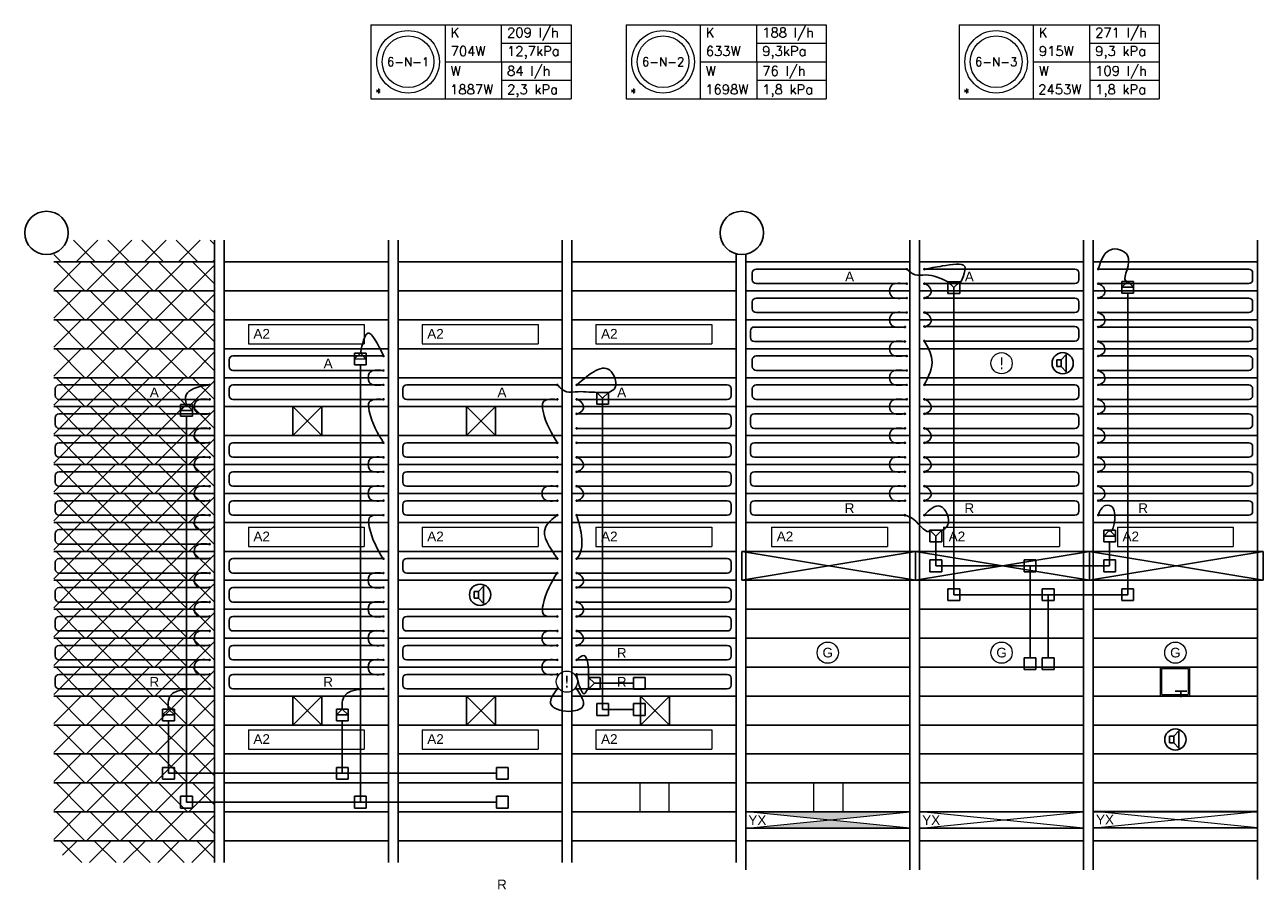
# Model space of a CAD drawing. Extents: x 2603 to 131905, y -288268 to -201914.
# Tile 7 of 8: x 109855 to 122680, y -246841 to -237881. Entities that reach past the tile are written whole.
import ezdxf
from ezdxf.enums import TextEntityAlignment as Align

# ---------------------------------------------------------------- set-up
doc = ezdxf.new("R2010")
doc.units = 0
doc.header["$LTSCALE"] = 25
for name, color, linetype in [('000Vermogens2', 7, 'CONTINUOUS'), ('KP-bandraster', 5, 'CONTINUOUS'), ('KP-koppelingen', 6, 'CONTINUOUS'), ('KP-leidingen(aanvoer)', 5, 'CONTINUOUS'), ('KP-leidingen(retour)', 1, 'CONTINUOUS'), ('KP-Lucht aanvoer', 6, 'CONTINUOUS'), ('KP-Melders', 3, 'CONTINUOUS'), ('KP-panelen', 1, 'CONTINUOUS'), ('KP-registers', 4, 'CONTINUOUS'), ('KP-slangen', 7, 'CONTINUOUS'), ('KP-tekst', 7, 'CONTINUOUS')]:
    doc.layers.add(name, color=color, linetype=linetype)
for name, color, linetype, lineweight in [('KP-Aluminium', 8, 'CONTINUOUS', 18), ('KP-Lucht retour', 3, 'CONTINUOUS', 18), ('KP-Verlichting', 2, 'CONTINUOUS', 18)]:
    doc.layers.add(name, color=color, linetype=linetype, lineweight=lineweight)
doc.styles.add('arial', font='ARIAL.TTF')
doc.styles.add('Cofely vet', font='tahomabd.TTF')
doc.styles.add('VERWOL-1', font='ROMANS.SHX')
pattern_1 = [(45, (0, 0), (-176.7767, 176.7767), []), (135, (0, 0), (-176.7767, -176.7767), [])]

# ---------------------------------------------------------------- blocks, each defined once
blk = doc.blocks.new('Register A')
at = {"layer": 'KP-registers', "linetype": 'Continuous'}
for p, q in [((50, 115), (50, 185)), ((90, 225), (1644, 225)), ((90, 75), (1644, 75))]:
    blk.add_line(p, q, dxfattribs=at)
for centre in [(1650, 225), (1650, 75)]:
    blk.add_circle(centre, 6, dxfattribs=at)
for centre, start, end in [((90, 185), 90, 180), ((90, 115), 180, 270)]:
    blk.add_arc(centre, 40, start, end, dxfattribs=at)

msp = doc.modelspace()

# ---------------------------------------------------------------- hatches: boundary and pattern name
at = {"layer": 'KP-Aluminium', "linetype": 'Continuous'}
h = msp.add_hatch(dxfattribs=at)
h.set_pattern_fill('ANSI37', color=256, scale=2000, style=0)
h.set_pattern_definition(pattern_1)
h.paths.add_polyline_path([(111820, -240114), (110292, -240114, -0.226541), (110155, -240251), (110155, -240339), (111820, -240339)])
h = msp.add_hatch(dxfattribs=at)
h.set_pattern_fill('ANSI37', color=256, scale=2000, style=0)
h.set_pattern_definition([(45, (0, 300), (-176.7767, 176.7767), []), (135, (0, 300), (-176.7767, -176.7767), [])])
h.paths.add_polyline_path([(111820, -240339), (110155, -240339), (110155, -240639), (111820, -240639)])
h = msp.add_hatch(dxfattribs=at)
h.set_pattern_fill('ANSI37', color=256, scale=2000, style=0)
h.set_pattern_definition(pattern_1)
h.paths.add_polyline_path([(111820, -240639), (110155, -240639), (110155, -240939), (111820, -240939)])
h = msp.add_hatch(dxfattribs=at)
h.set_pattern_fill('ANSI37', color=256, scale=2000, style=0)
h.set_pattern_definition([(45, (-1e-11, -300), (-176.7767, 176.7767), []), (135, (-1e-11, -300), (-176.7767, -176.7767), [])])
h.paths.add_polyline_path([(111820, -240939), (110155, -240939), (110155, -241239), (111820, -241239)])
h = msp.add_hatch(dxfattribs=at)
h.set_pattern_fill('ANSI37', color=256, scale=2000, style=0)
h.set_pattern_definition([(45, (-1e-11, -600), (-176.7767, 176.7767), []), (135, (-1e-11, -600), (-176.7767, -176.7767), [])])
h.paths.add_polyline_path([(111820, -241239), (110155, -241239), (110155, -241539), (111820, -241539)])
h = msp.add_hatch(dxfattribs=at)
h.set_pattern_fill('ANSI37', color=256, scale=2000, style=0)
h.set_pattern_definition([(45, (0, -900), (-176.7767, 176.7767), []), (135, (0, -900), (-176.7767, -176.7767), [])])
h.paths.add_polyline_path([(111820, -241539), (110155, -241539), (110155, -241839), (111820, -241839)])
h = msp.add_hatch(dxfattribs=at)
h.set_pattern_fill('ANSI37', color=256, scale=2000, style=0)
h.set_pattern_definition([(45, (0, -1200), (-176.7767, 176.7767), []), (135, (0, -1200), (-176.7767, -176.7767), [])])
h.paths.add_polyline_path([(111820, -241839), (110155, -241839), (110155, -242139), (111820, -242139)])
h = msp.add_hatch(dxfattribs=at)
h.set_pattern_fill('ANSI37', color=256, scale=2000, style=0)
h.set_pattern_definition([(45, (-1e-11, -1500), (-176.7767, 176.7767), []), (135, (-1e-11, -1500), (-176.7767, -176.7767), [])])
h.paths.add_polyline_path([(111820, -242139), (110155, -242139), (110155, -242439), (111820, -242439)])
h = msp.add_hatch(dxfattribs=at)
h.set_pattern_fill('ANSI37', color=256, scale=2000, style=0)
h.set_pattern_definition([(45, (-3e-11, -1800), (-176.7767, 176.7767), []), (135, (-3e-11, -1800), (-176.7767, -176.7767), [])])
h.paths.add_polyline_path([(111820, -242439), (110155, -242439), (110155, -242739), (111820, -242739)])
h = msp.add_hatch(dxfattribs=at)
h.set_pattern_fill('ANSI37', color=256, scale=2000, style=0)
h.set_pattern_definition([(45, (-3e-11, -2100), (-176.7767, 176.7767), []), (135, (-3e-11, -2100), (-176.7767, -176.7767), [])])
h.paths.add_polyline_path([(111820, -242739), (110155, -242739), (110155, -243039), (111820, -243039)])
h = msp.add_hatch(dxfattribs=at)
h.set_pattern_fill('ANSI37', color=256, scale=2000, style=0)
h.set_pattern_definition([(45, (-1e-11, -2400), (-176.7767, 176.7767), []), (135, (-1e-11, -2400), (-176.7767, -176.7767), [])])
h.paths.add_polyline_path([(111820, -243039), (110155, -243039), (110155, -243339), (111820, -243339)])
h = msp.add_hatch(dxfattribs=at)
h.set_pattern_fill('ANSI37', color=256, scale=2000, style=0)
h.set_pattern_definition([(45, (-3e-11, -2700), (-176.7767, 176.7767), []), (135, (-3e-11, -2700), (-176.7767, -176.7767), [])])
h.paths.add_polyline_path([(111820, -243339), (110155, -243339), (110155, -243639), (111820, -243639)])
h = msp.add_hatch(dxfattribs=at)
h.set_pattern_fill('ANSI37', color=256, scale=2000, style=0)
h.set_pattern_definition([(45, (-3e-11, -3000), (-176.7767, 176.7767), []), (135, (-3e-11, -3000), (-176.7767, -176.7767), [])])
h.paths.add_polyline_path([(111820, -243639), (110155, -243639), (110155, -243939), (111820, -243939)])
h = msp.add_hatch(dxfattribs=at)
h.set_pattern_fill('ANSI37', color=256, scale=2000, style=0)
h.set_pattern_definition([(45, (-3e-11, -3300), (-176.7767, 176.7767), []), (135, (-3e-11, -3300), (-176.7767, -176.7767), [])])
h.paths.add_polyline_path([(111820, -243939), (110155, -243939), (110155, -244239), (111820, -244239)])
h = msp.add_hatch(dxfattribs=at)
h.set_pattern_fill('ANSI37', color=256, scale=2000, style=0)
h.set_pattern_definition([(45, (0, -3600), (-176.7767, 176.7767), []), (135, (0, -3600), (-176.7767, -176.7767), [])])
h.paths.add_polyline_path([(111820, -244239), (110155, -244239), (110155, -244539), (111820, -244539)])
h = msp.add_hatch(dxfattribs=at)
h.set_pattern_fill('ANSI37', color=256, scale=2000, style=0)
h.set_pattern_definition([(45, (-3e-11, -3900), (-176.7767, 176.7767), []), (135, (-3e-11, -3900), (-176.7767, -176.7767), [])])
h.paths.add_polyline_path([(111820, -244539), (110155, -244539), (110155, -244839), (111820, -244839)])
h = msp.add_hatch(dxfattribs=at)
h.set_pattern_fill('ANSI37', color=256, scale=2000, style=0)
h.set_pattern_definition([(45, (-3e-11, -4200), (-176.7767, 176.7767), []), (135, (-3e-11, -4200), (-176.7767, -176.7767), [])])
h.paths.add_polyline_path([(111820, -244839), (110155, -244839), (110155, -245139), (111820, -245139)])
h = msp.add_hatch(dxfattribs=at)
h.set_pattern_fill('ANSI37', color=256, scale=2000, style=0)
h.set_pattern_definition([(45, (-3e-11, -4500), (-176.7767, 176.7767), []), (135, (-3e-11, -4500), (-176.7767, -176.7767), [])])
h.paths.add_polyline_path([(111820, -245139), (110155, -245139), (110155, -245439), (111820, -245439)])
h = msp.add_hatch(dxfattribs=at)
h.set_pattern_fill('ANSI37', color=256, scale=2000, style=0)
h.set_pattern_definition([(45, (-3e-11, -4800), (-176.7767, 176.7767), []), (135, (-3e-11, -4800), (-176.7767, -176.7767), [])])
h.paths.add_polyline_path([(111820, -245439), (110155, -245439), (110155, -245739), (111820, -245739)])
h = msp.add_hatch(dxfattribs=at)
h.set_pattern_fill('ANSI37', color=256, scale=2000, style=0)
h.set_pattern_definition([(45, (-3e-11, -5100), (-176.7767, 176.7767), []), (135, (-3e-11, -5100), (-176.7767, -176.7767), [])])
h.paths.add_polyline_path([(111820, -245739), (110155, -245739), (110155, -246039), (111820, -246039)])
h = msp.add_hatch(dxfattribs=at)
h.set_pattern_fill('ANSI37', color=256, scale=2000, style=0)
h.set_pattern_definition([(45, (-3e-11, -5400), (-176.7767, 176.7767), []), (135, (-3e-11, -5400), (-176.7767, -176.7767), [])])
h.paths.add_polyline_path([(111820, -246039), (110155, -246039), (110155, -246339), (111820, -246339)])
h = msp.add_hatch(dxfattribs=at)
h.set_pattern_fill('ANSI37', color=256, scale=2000, style=0)
h.set_pattern_definition(pattern_1)
h.paths.add_polyline_path([(111820, -246339), (110155, -246339), (110155, -246427, -0.226491), (110292, -246564), (111820, -246564)])
at = {"layer": 'KP-Verlichting', "linetype": 'Continuous'}
h = msp.add_hatch(color=256, dxfattribs=at)
h.dxf.hatch_style = 1
h.paths.add_polyline_path([(118499, -246061), (118520, -246043), (117862, -246043), (117870, -246049), (117899, -246073), (117926, -246098), (118177, -246124), (118463, -246095), (118471, -246087)])
h.paths.add_polyline_path([(118177, -246124), (117970, -246145), (117979, -246155), (118003, -246184), (118010, -246193), (118379, -246193), (118394, -246173), (118414, -246148)])
h.paths.add_polyline_path([(118414, -246148), (118394, -246173), (118379, -246193), (118864, -246193)])
h.paths.add_polyline_path([(118864, -246193), (118379, -246193), (118371, -246204), (118368, -246209), (119020, -246209)])
h.paths.add_polyline_path([(118379, -246193), (118010, -246193), (118022, -246209), (118368, -246209), (118371, -246204)])
h.paths.add_polyline_path([(118010, -246193), (117490, -246193), (117380, -246204), (117380, -246209), (118022, -246209)])
h.paths.add_polyline_path([(117979, -246155), (117970, -246145), (117490, -246193), (118010, -246193), (118003, -246184)])
h.paths.add_polyline_path([(117870, -246049), (117862, -246043), (117380, -246043), (117380, -246043), (117926, -246098), (117899, -246073)])
h.paths.add_polyline_path([(118977, -246043), (118520, -246043), (118499, -246061), (118471, -246087), (118463, -246095)])
h.paths.add_polyline_path([(118525, -246039), (117857, -246039), (117862, -246043), (118520, -246043)])
h.paths.add_polyline_path([(119020, -246039), (118525, -246039), (118520, -246043), (118977, -246043)])
h.paths.add_polyline_path([(117857, -246039), (117380, -246039), (117380, -246043), (117862, -246043)])
h.paths.add_polyline_path([(117380, -246039), (117335, -246039), (117377, -246043), (117380, -246043)])
h.paths.add_polyline_path([(117380, -246204), (117335, -246209), (117380, -246209)])

# ---------------------------------------------------------------- linework, layer by layer
at = {"layer": '000Vermogens2', "linetype": 'Continuous', "lineweight": 0}
for p, q in [((113440, -237881), (113440, -238649)), ((113440, -237881), (115513, -237881)), ((114208, -237881), (114208, -238649)), ((114793, -238265), (114793, -237881)), ((115513, -237881), (115513, -238649)), ((116081, -237881), (116081, -238649)), ((116081, -237881), (118154, -237881)), ((116849, -237881), (116849, -238649)), ((117434, -238265), (117434, -237881)), ((118154, -237881), (118154, -238649)), ((119530, -237881), (119530, -238649)), ((119530, -237881), (121603, -237881)), ((120298, -237881), (120298, -238649)), ((120883, -238265), (120883, -237881)), ((121603, -237881), (121603, -238649)), ((114793, -238073), (115513, -238073)), ((117434, -238073), (118154, -238073)), ((120883, -238073), (121603, -238073)), ((114208, -238265), (115513, -238265)), ((114793, -238265), (114793, -238649)), ((116849, -238265), (118154, -238265)), ((117434, -238265), (117434, -238649)), ((120298, -238265), (121603, -238265)), ((120883, -238265), (120883, -238649)), ((114793, -238457), (115513, -238457)), ((117434, -238457), (118154, -238457)), ((120883, -238457), (121603, -238457)), ((113440, -238649), (115513, -238649)), ((116081, -238649), (118154, -238649)), ((119530, -238649), (121603, -238649))]:
    msp.add_line(p, q, dxfattribs=at)
for centre, radius in [((113824, -238265), 324), ((113824, -238265), 268), ((116465, -238265), 324), ((116465, -238265), 268), ((119914, -238265), 324), ((119914, -238265), 268)]:
    msp.add_circle(centre, radius, dxfattribs=at)
at = {"layer": 'KP-bandraster', "linetype": 'Continuous'}
for p, q in [((111820, -240114), (111820, -246564)), ((111920, -240114), (111920, -246564)), ((113620, -240114), (113620, -246564)), ((113720, -240114), (113720, -246564)), ((115420, -240114), (115420, -246564)), ((115520, -240114), (115520, -246564)), ((119020, -240114), (119020, -246639)), ((119120, -240114), (119120, -246639)), ((120820, -240114), (120820, -246639)), ((120920, -240114), (120920, -246639)), ((122620, -240114), (122620, -246739)), ((117220, -240256), (117220, -246564)), ((117320, -240260), (117320, -246639))]:
    msp.add_line(p, q, dxfattribs=at)
for centre in [(110080, -240039), (117280, -240039)]:
    msp.add_circle(centre, 225, dxfattribs=at)
at = {"layer": 'KP-koppelingen', "linetype": 'Continuous'}
for p, q in [((119415, -240666), (119415, -240545)), ((119537, -240545), (119415, -240545)), ((119476, -240606), (119415, -240545)), ((119476, -240606), (119537, -240545)), ((119537, -240666), (119537, -240545)), ((121215, -240662), (121215, -240541)), ((121337, -240541), (121215, -240541)), ((121215, -240601), (121276, -240541)), ((121276, -240541), (121337, -240601)), ((121337, -240662), (121337, -240541)), ((119537, -240666), (119415, -240666)), ((119476, -240666), (119476, -240606)), ((121337, -240601), (121215, -240601)), ((121337, -240662), (121215, -240662)), ((113269, -241406), (113269, -241285)), ((113391, -241285), (113269, -241285)), ((113269, -241345), (113330, -241285)), ((113391, -241346), (113269, -241345)), ((113330, -241285), (113391, -241346)), ((113391, -241406), (113391, -241285)), ((113391, -241406), (113269, -241406)), ((115777, -241812), (115777, -241691)), ((115899, -241691), (115777, -241691)), ((115838, -241752), (115777, -241691)), ((115838, -241752), (115899, -241691)), ((115899, -241812), (115899, -241691)), ((111469, -241939), (111469, -241818)), ((111591, -241818), (111469, -241818)), ((111469, -241879), (111530, -241818)), ((111591, -241879), (111469, -241879)), ((111530, -241818), (111591, -241879)), ((111591, -241939), (111591, -241818)), ((115899, -241812), (115777, -241812)), ((115838, -241812), (115838, -241752)), ((111591, -241939), (111469, -241939)), ((119228, -243241), (119228, -243120)), ((119350, -243120), (119228, -243120)), ((119289, -243181), (119228, -243120)), ((119289, -243181), (119350, -243120)), ((119350, -243241), (119350, -243120)), ((121028, -243241), (121028, -243120)), ((121150, -243120), (121028, -243120)), ((121028, -243181), (121089, -243120)), ((121089, -243120), (121150, -243181)), ((121150, -243241), (121150, -243120)), ((119350, -243241), (119228, -243241)), ((119289, -243241), (119289, -243181)), ((121150, -243181), (121028, -243181)), ((121150, -243241), (121028, -243241)), ((119228, -243550), (119228, -243428)), ((119228, -243428), (119350, -243428)), ((119350, -243550), (119350, -243428)), ((120204, -243550), (120204, -243428)), ((120204, -243428), (120326, -243428)), ((120326, -243550), (120326, -243428)), ((121028, -243550), (121028, -243428)), ((121028, -243428), (121150, -243428)), ((121150, -243550), (121150, -243428)), ((119228, -243550), (119350, -243550)), ((120204, -243550), (120326, -243550)), ((121028, -243550), (121150, -243550)), ((119415, -243849), (119415, -243727)), ((119415, -243727), (119537, -243727)), ((119537, -243849), (119537, -243727)), ((120391, -243849), (120391, -243727)), ((120391, -243727), (120513, -243727)), ((120513, -243849), (120513, -243727)), ((121215, -243849), (121215, -243727)), ((121215, -243727), (121337, -243727)), ((121337, -243849), (121337, -243727)), ((119415, -243849), (119537, -243849)), ((120391, -243849), (120513, -243849)), ((121215, -243849), (121337, -243849)), ((120204, -244441), (120326, -244441)), ((120204, -244441), (120204, -244563)), ((120326, -244441), (120326, -244563)), ((120391, -244441), (120513, -244441)), ((120391, -244441), (120391, -244563)), ((120513, -244441), (120513, -244563)), ((120204, -244563), (120326, -244563)), ((120391, -244563), (120513, -244563)), ((115814, -244645), (115692, -244645)), ((115692, -244645), (115692, -244767)), ((115753, -244706), (115692, -244645)), ((115814, -244645), (115814, -244767)), ((116157, -244767), (116157, -244645)), ((116278, -244645), (116157, -244645)), ((116278, -244767), (116278, -244645)), ((115753, -244706), (115692, -244767)), ((115814, -244767), (115692, -244767)), ((115814, -244706), (115753, -244706)), ((116278, -244767), (116157, -244767)), ((121766, -244789), (121887, -244789)), ((121827, -244789), (121827, -244850)), ((115777, -245039), (115777, -244917)), ((115777, -244917), (115899, -244917)), ((115899, -245039), (115899, -244917)), ((116157, -245039), (116157, -244917)), ((116278, -244917), (116157, -244917)), ((116278, -245039), (116278, -244917)), ((111282, -245095), (111282, -244973)), ((111404, -244973), (111282, -244973)), ((111282, -245034), (111343, -244973)), ((111404, -245034), (111282, -245034)), ((111343, -244973), (111404, -245034)), ((111404, -245095), (111404, -244973)), ((113082, -245095), (113082, -244973)), ((113204, -244973), (113082, -244973)), ((113082, -245034), (113143, -244973)), ((113204, -245034), (113082, -245034)), ((113143, -244973), (113204, -245034)), ((113204, -245095), (113204, -244973)), ((115777, -245039), (115899, -245039)), ((116278, -245039), (116157, -245039)), ((111404, -245095), (111282, -245095)), ((113204, -245095), (113082, -245095)), ((111282, -245699), (111282, -245578)), ((111282, -245578), (111404, -245578)), ((111404, -245699), (111404, -245578)), ((113082, -245700), (113082, -245578)), ((113082, -245578), (113204, -245578)), ((113204, -245700), (113204, -245578)), ((114739, -245700), (114739, -245578)), ((114860, -245578), (114739, -245578)), ((114860, -245700), (114860, -245578)), ((111282, -245699), (111404, -245699)), ((113082, -245700), (113204, -245700)), ((114860, -245700), (114739, -245700)), ((111469, -245999), (111469, -245877)), ((111469, -245877), (111591, -245877)), ((111591, -245999), (111591, -245877)), ((113269, -245999), (113269, -245877)), ((113269, -245877), (113391, -245877)), ((113391, -245999), (113391, -245877)), ((114739, -245999), (114739, -245877)), ((114860, -245877), (114739, -245877)), ((114860, -245999), (114860, -245877)), ((111469, -245999), (111591, -245999)), ((113269, -245999), (113391, -245999)), ((114860, -245999), (114739, -245999))]:
    msp.add_line(p, q, dxfattribs=at)
at = {"layer": 'KP-leidingen(aanvoer)', "linetype": 'Continuous'}
for p, q in [((119476, -243788), (119476, -240666)), ((121276, -243788), (121276, -240662)), ((113330, -245938), (113330, -241406)), ((115838, -244978), (115838, -241812)), ((111530, -245938), (111530, -241939)), ((119476, -243788), (121276, -243788)), ((120452, -244441), (120452, -243788)), ((116157, -244978), (115838, -244978)), ((114739, -245938), (111530, -245938))]:
    msp.add_line(p, q, dxfattribs=at)
at = {"layer": 'KP-leidingen(retour)', "linetype": 'Continuous'}
for p, q in [((119289, -243489), (119289, -243241)), ((121089, -243489), (121089, -243241)), ((119289, -243489), (121089, -243489)), ((120265, -244441), (120265, -243489)), ((116157, -244706), (115814, -244706)), ((111343, -245639), (111343, -245095)), ((113143, -245639), (113143, -245095)), ((114739, -245639), (111343, -245639))]:
    msp.add_line(p, q, dxfattribs=at)
at = {"layer": 'KP-Lucht aanvoer', "linetype": 'Continuous'}
for p, q in [((112630, -241839), (112630, -242139)), ((112630, -241839), (112930, -241839)), ((112930, -241839), (112630, -242139)), ((112930, -242139), (112630, -241839)), ((112630, -241839), (112630, -242139)), ((112630, -241839), (112930, -241839)), ((112930, -241839), (112630, -242139)), ((112930, -242139), (112630, -241839)), ((112930, -241839), (112930, -242139)), ((112930, -241839), (112930, -242139)), ((114429, -241839), (114429, -242139)), ((114429, -241839), (114729, -241839)), ((114729, -241839), (114429, -242139)), ((114729, -242139), (114429, -241839)), ((114430, -241839), (114430, -242139)), ((114430, -241839), (114730, -241839)), ((114730, -241839), (114430, -242139)), ((114730, -242139), (114430, -241839)), ((114729, -241839), (114729, -242139)), ((114730, -241839), (114730, -242139)), ((112630, -242139), (112930, -242139)), ((112630, -242139), (112930, -242139)), ((114429, -242139), (114729, -242139)), ((114430, -242139), (114730, -242139)), ((117280, -243339), (117280, -243639)), ((119080, -243339), (117280, -243339)), ((117280, -243339), (119080, -243639)), ((117280, -243639), (119080, -243339)), ((119080, -243639), (119080, -243339)), ((119080, -243639), (120880, -243339)), ((120880, -243639), (119080, -243339)), ((119080, -243339), (120879, -243339)), ((120879, -243639), (122680, -243339)), ((120879, -243639), (120879, -243339)), ((120879, -243339), (122680, -243639)), ((122680, -243339), (120879, -243339)), ((120880, -243339), (120880, -243639)), ((122680, -243339), (122680, -243639)), ((117280, -243639), (119080, -243639)), ((119080, -243639), (120879, -243639)), ((122680, -243639), (120879, -243639)), ((112630, -244839), (112630, -245139)), ((112630, -244839), (112930, -244839)), ((112930, -244839), (112630, -245139)), ((112930, -245139), (112630, -244839)), ((112630, -244839), (112630, -245139)), ((112630, -244839), (112930, -244839)), ((112930, -244839), (112630, -245139)), ((112930, -245139), (112630, -244839)), ((112930, -244839), (112930, -245139)), ((112930, -244839), (112930, -245139)), ((114430, -244839), (114430, -245139)), ((114430, -244839), (114730, -244839)), ((114730, -244839), (114430, -245139)), ((114730, -245139), (114430, -244839)), ((114430, -244839), (114430, -245139)), ((114430, -244839), (114730, -244839)), ((114730, -244839), (114430, -245139)), ((114730, -245139), (114430, -244839)), ((114730, -244839), (114730, -245139)), ((114730, -244839), (114730, -245139)), ((116230, -244839), (116230, -245139)), ((116230, -244839), (116530, -244839)), ((116530, -244839), (116230, -245139)), ((116530, -245139), (116230, -244839)), ((116230, -244839), (116230, -245139)), ((116230, -244839), (116530, -244839)), ((116530, -244839), (116230, -245139)), ((116530, -245139), (116230, -244839)), ((116530, -244839), (116530, -245139)), ((116530, -244839), (116530, -245139)), ((112630, -245139), (112930, -245139)), ((112630, -245139), (112930, -245139)), ((114430, -245139), (114730, -245139)), ((114430, -245139), (114730, -245139)), ((116230, -245139), (116530, -245139)), ((116230, -245139), (116530, -245139))]:
    msp.add_line(p, q, dxfattribs=at)
at = {"layer": 'KP-Lucht retour', "linetype": 'Continuous'}
for p, q in [((121616, -244539), (121916, -244539)), ((121616, -244839), (121616, -244539)), ((121631, -244554), (121901, -244554)), ((121631, -244824), (121631, -244554)), ((121901, -244554), (121901, -244824)), ((121916, -244539), (121916, -244839)), ((121631, -244824), (121901, -244824)), ((121916, -244839), (121616, -244839)), ((116226, -245739), (116526, -245739)), ((116226, -246039), (116226, -245739)), ((116526, -245739), (116526, -246039)), ((118026, -245739), (118326, -245739)), ((118026, -246039), (118026, -245739)), ((118326, -245739), (118326, -246039)), ((116526, -246039), (116226, -246039)), ((118326, -246039), (118026, -246039)), ((120126, -246039), (119826, -246039)), ((121926, -246034), (121626, -246034))]:
    msp.add_line(p, q, dxfattribs=at)
at = {"layer": 'KP-Melders', "linetype": 'Continuous'}
for p, q in [((120543, -241354), (120586, -241354)), ((120543, -241354), (120543, -241424)), ((120586, -241354), (120638, -241299)), ((120586, -241354), (120586, -241424)), ((120638, -241299), (120638, -241480)), ((120543, -241424), (120586, -241424)), ((120543, -241424), (120586, -241424)), ((120586, -241424), (120638, -241480)), ((114510, -243754), (114553, -243754)), ((114510, -243754), (114510, -243824)), ((114553, -243754), (114605, -243699)), ((114553, -243754), (114553, -243824)), ((114605, -243699), (114605, -243880)), ((114510, -243824), (114553, -243824)), ((114510, -243824), (114553, -243824)), ((114553, -243824), (114605, -243880)), ((121753, -245254), (121805, -245199)), ((121805, -245199), (121805, -245380)), ((121710, -245254), (121753, -245254)), ((121710, -245254), (121710, -245324)), ((121710, -245324), (121753, -245324)), ((121710, -245324), (121753, -245324)), ((121753, -245254), (121753, -245324)), ((121753, -245324), (121805, -245380))]:
    msp.add_line(p, q, dxfattribs=at)
for centre in [(120603, -241389), (114570, -243789), (121770, -245289)]:
    msp.add_circle(centre, 110, dxfattribs=at)
at = {"layer": 'KP-panelen', "linetype": 'Continuous'}
for p, q in [((110155, -240339), (111820, -240339)), ((113620, -240339), (111920, -240339)), ((113720, -240339), (115420, -240339)), ((115520, -240339), (117220, -240339)), ((117320, -240339), (119020, -240339)), ((119120, -240339), (120820, -240339)), ((120920, -240339), (122620, -240339)), ((110155, -240639), (111820, -240639)), ((113620, -240639), (111920, -240639)), ((113720, -240639), (115420, -240639)), ((115520, -240639), (117220, -240639)), ((117320, -240639), (119020, -240639)), ((119120, -240639), (120820, -240639)), ((120920, -240639), (122620, -240639)), ((110155, -240939), (111820, -240939)), ((111920, -240939), (113620, -240939)), ((113720, -240939), (115420, -240939)), ((115520, -240939), (117220, -240939)), ((117320, -240939), (119020, -240939)), ((119120, -240939), (120820, -240939)), ((120920, -240939), (122620, -240939)), ((110155, -241239), (111820, -241239)), ((111920, -241239), (113620, -241239)), ((113720, -241239), (115420, -241239)), ((115520, -241239), (117220, -241239)), ((117320, -241239), (119020, -241239)), ((119120, -241239), (120820, -241239)), ((120920, -241239), (122620, -241239)), ((110155, -241539), (111820, -241539)), ((111920, -241539), (113620, -241539)), ((113720, -241539), (115420, -241539)), ((115520, -241539), (117220, -241539)), ((117320, -241539), (119020, -241539)), ((119120, -241539), (120820, -241539)), ((120920, -241539), (122620, -241539)), ((110155, -241839), (111820, -241839)), ((111920, -241839), (113620, -241839)), ((113720, -241839), (115420, -241839)), ((115520, -241839), (117220, -241839)), ((117320, -241839), (119020, -241839)), ((119120, -241839), (120820, -241839)), ((120920, -241839), (122620, -241839)), ((110155, -242139), (111820, -242139)), ((111920, -242139), (113620, -242139)), ((113720, -242139), (115420, -242139)), ((115520, -242139), (117220, -242139)), ((117320, -242139), (119020, -242139)), ((119120, -242139), (120820, -242139)), ((120920, -242139), (122620, -242139)), ((110155, -242439), (111820, -242439)), ((111920, -242439), (113620, -242439)), ((113720, -242439), (115420, -242439)), ((115520, -242439), (117220, -242439)), ((117320, -242439), (119020, -242439)), ((119120, -242439), (120820, -242439)), ((120920, -242439), (122620, -242439)), ((110155, -242739), (111820, -242739)), ((111920, -242739), (113620, -242739)), ((113720, -242739), (115420, -242739)), ((115520, -242739), (117220, -242739)), ((117320, -242739), (119020, -242739)), ((119120, -242739), (120820, -242739)), ((120920, -242739), (122620, -242739)), ((110155, -243039), (111820, -243039)), ((111920, -243039), (113620, -243039)), ((113720, -243039), (115420, -243039)), ((115520, -243039), (117220, -243039)), ((117320, -243039), (119020, -243039)), ((119120, -243039), (120820, -243039)), ((120920, -243039), (122620, -243039)), ((110155, -243339), (111820, -243339)), ((111920, -243339), (113620, -243339)), ((113720, -243339), (115420, -243339)), ((115520, -243339), (117220, -243339)), ((117320, -243339), (119020, -243339)), ((119120, -243339), (120820, -243339)), ((120920, -243339), (122620, -243339)), ((110155, -243639), (111820, -243639)), ((111920, -243639), (113620, -243639)), ((113720, -243639), (115420, -243639)), ((115520, -243639), (117220, -243639)), ((117320, -243639), (119020, -243639)), ((119120, -243639), (120820, -243639)), ((120920, -243639), (122620, -243639)), ((110155, -243939), (111820, -243939)), ((111920, -243939), (113620, -243939)), ((113720, -243939), (115420, -243939)), ((115520, -243939), (117220, -243939)), ((117320, -243939), (119020, -243939)), ((119120, -243939), (120820, -243939)), ((120920, -243939), (122620, -243939)), ((110155, -244239), (111820, -244239)), ((111920, -244239), (113620, -244239)), ((113720, -244239), (115420, -244239)), ((115520, -244239), (117220, -244239)), ((117320, -244239), (119020, -244239)), ((119120, -244239), (120820, -244239)), ((120920, -244239), (122620, -244239)), ((110155, -244539), (111820, -244539)), ((111920, -244539), (113620, -244539)), ((113720, -244539), (115420, -244539)), ((115520, -244539), (117220, -244539)), ((117320, -244539), (119020, -244539)), ((119120, -244539), (120820, -244539)), ((120920, -244539), (122620, -244539)), ((110155, -244839), (111820, -244839)), ((111920, -244839), (113620, -244839)), ((113720, -244839), (115420, -244839)), ((115520, -244839), (117220, -244839)), ((117320, -244839), (119020, -244839)), ((119120, -244839), (120820, -244839)), ((120920, -244839), (122620, -244839)), ((110155, -245139), (111820, -245139)), ((111920, -245139), (113620, -245139)), ((113720, -245139), (115420, -245139)), ((115520, -245139), (117220, -245139)), ((117320, -245139), (119020, -245139)), ((119120, -245139), (120820, -245139)), ((120920, -245139), (122620, -245139)), ((110155, -245439), (111820, -245439)), ((111920, -245439), (113620, -245439)), ((113720, -245439), (115420, -245439)), ((115520, -245439), (117220, -245439)), ((117320, -245439), (119020, -245439)), ((119120, -245439), (120820, -245439)), ((120920, -245439), (122620, -245439)), ((110155, -245739), (111820, -245739)), ((111920, -245739), (113620, -245739)), ((113720, -245739), (115420, -245739)), ((115520, -245739), (117220, -245739)), ((117320, -245739), (119020, -245739)), ((119120, -245739), (120820, -245739)), ((120920, -245739), (122620, -245739)), ((110155, -246039), (111820, -246039)), ((111920, -246039), (113620, -246039)), ((113720, -246039), (115420, -246039)), ((115520, -246039), (117220, -246039)), ((117320, -246039), (119020, -246039)), ((119120, -246039), (120820, -246039)), ((119120, -246039), (120820, -246039)), ((120920, -246034), (122620, -246034)), ((120920, -246034), (122620, -246034)), ((120920, -246039), (122620, -246039)), ((117320, -246209), (119020, -246209)), ((119120, -246209), (120820, -246209)), ((120920, -246204), (122620, -246204)), ((110155, -246339), (111820, -246339)), ((111920, -246339), (113620, -246339)), ((113720, -246339), (115420, -246339)), ((115520, -246339), (117220, -246339)), ((117320, -246339), (119020, -246339)), ((119120, -246339), (120820, -246339)), ((119120, -246339), (120820, -246339)), ((120920, -246339), (122620, -246339))]:
    msp.add_line(p, q, dxfattribs=at)
at = {"layer": 'KP-slangen', "linetype": 'Continuous'}
for points in [[(120970, -240414), (121119, -240207), (121285, -240304), (121276, -240541), (121281, -240541)], [(118989, -240414), (119074, -240472), (119183, -240474), (119415, -240545)], [(119170, -240414), (119360, -240381), (119588, -240387), (119571, -240495), (119537, -240545), (119535, -240542)], [(118964, -240564), (118822, -240593), (118822, -240685), (118964, -240714)], [(119176, -240564), (119232, -240611), (119235, -240671), (119176, -240714)], [(120976, -240564), (121032, -240611), (121035, -240671), (120976, -240714)], [(118964, -240864), (118822, -240893), (118822, -240985), (118964, -241014)], [(119176, -240864), (119232, -240911), (119235, -240971), (119176, -241014)], [(120976, -240864), (121032, -240911), (121035, -240971), (120976, -241014)], [(113330, -241285), (113406, -241079), (113570, -241314)], [(118964, -241164), (118822, -241193), (118822, -241285), (118964, -241314)], [(119170, -241159), (119249, -241349), (119170, -241614)], [(120976, -241164), (121032, -241211), (121035, -241271), (120976, -241314)], [(113564, -241464), (113422, -241493), (113422, -241585), (113564, -241614)], [(115899, -241691), (115957, -241658), (115928, -241475), (115570, -241614)], [(118964, -241464), (118822, -241493), (118822, -241585), (118964, -241614)], [(120976, -241464), (121032, -241511), (121035, -241571), (120976, -241614)], [(111530, -241818), (111526, -241717), (111607, -241652), (111770, -241614)], [(115777, -241691), (115697, -241688), (115585, -241684), (115463, -241684), (115370, -241614)], [(111764, -241764), (111622, -241793), (111622, -241885), (111764, -241914)], [(113564, -241764), (113422, -241793), (113422, -241885), (113570, -242214)], [(115364, -241764), (115222, -241793), (115222, -241885), (115370, -242214)], [(115576, -241764), (115632, -241811), (115635, -241871), (115576, -241914)], [(118964, -241764), (118822, -241793), (118822, -241885), (118964, -241914)], [(119176, -241764), (119232, -241811), (119235, -241871), (119176, -241914)], [(120976, -241764), (121032, -241811), (121035, -241871), (120976, -241914)], [(111764, -242064), (111622, -242093), (111622, -242185), (111764, -242214)], [(118964, -242064), (118822, -242093), (118822, -242185), (118964, -242214)], [(119176, -242064), (119232, -242111), (119235, -242171), (119176, -242214)], [(120976, -242064), (121032, -242111), (121035, -242171), (120976, -242214)], [(111764, -242364), (111622, -242393), (111622, -242485), (111764, -242514)], [(113564, -242364), (113422, -242393), (113422, -242485), (113564, -242514)], [(115576, -242364), (115632, -242411), (115635, -242471), (115576, -242514)], [(118964, -242364), (118822, -242393), (118822, -242485), (118964, -242514)], [(119176, -242364), (119232, -242411), (119235, -242471), (119176, -242514)], [(120976, -242364), (121032, -242411), (121035, -242471), (120976, -242514)], [(111764, -242664), (111622, -242693), (111622, -242785), (111764, -242814)], [(113564, -242664), (113422, -242693), (113422, -242785), (113564, -242814)], [(115364, -242664), (115222, -242693), (115222, -242785), (115364, -242814)], [(115576, -242664), (115632, -242711), (115635, -242771), (115576, -242814)], [(118964, -242664), (118822, -242693), (118822, -242785), (118964, -242814)], [(119176, -242664), (119232, -242711), (119235, -242771), (119176, -242814)], [(120976, -242664), (121032, -242711), (121035, -242771), (120976, -242814)], [(119170, -242964), (119332, -242870), (119411, -243071), (119350, -243120), (119344, -243122)], [(120970, -242964), (121048, -242863), (121121, -242885), (121089, -243120), (121087, -243113)], [(111764, -242964), (111622, -242993), (111622, -243085), (111764, -243114)], [(113564, -242964), (113422, -242993), (113422, -243085), (113564, -243414)], [(115370, -242964), (115246, -243093), (115370, -243414)], [(115570, -242964), (115615, -243143), (115570, -243414), (115567, -243417)], [(118970, -242964), (119061, -243009), (119228, -243120), (119230, -243115)], [(111764, -243264), (111622, -243293), (111622, -243385), (111764, -243414)], [(111764, -243564), (111622, -243593), (111622, -243685), (111764, -243714)], [(113564, -243564), (113422, -243593), (113422, -243685), (113564, -243714)], [(115364, -243564), (115222, -243893), (115222, -243985), (115364, -244014)], [(115576, -243564), (115632, -243611), (115635, -243671), (115576, -243714)], [(111764, -243864), (111622, -243893), (111622, -243985), (111764, -244014)], [(113564, -243864), (113422, -243893), (113422, -243985), (113564, -244014)], [(115576, -243864), (115632, -243912), (115635, -243971), (115576, -244014)], [(111764, -244164), (111622, -244193), (111622, -244285), (111764, -244314)], [(113564, -244164), (113422, -244193), (113422, -244285), (113564, -244314)], [(115364, -244164), (115222, -244193), (115222, -244285), (115364, -244314)], [(115576, -244164), (115632, -244211), (115635, -244271), (115576, -244314)], [(115570, -244464), (115643, -244419), (115685, -244498), (115692, -244645), (115692, -244638)], [(111764, -244464), (111622, -244493), (111622, -244585), (111764, -244614)], [(113564, -244464), (113422, -244493), (113422, -244585), (113564, -244614)], [(115364, -244464), (115222, -244493), (115222, -244585), (115364, -244614)], [(115570, -244614), (115581, -244676), (115659, -244808), (115692, -244767), (115694, -244767)], [(111343, -244973), (111342, -244883), (111764, -244764)], [(113143, -244973), (113144, -244883), (113564, -244764)], [(115370, -244764), (115300, -244914), (115489, -244997), (115635, -244943), (115570, -244764)]]:
    msp.add_spline(points, degree=3, dxfattribs=at)
at = {"layer": 'KP-Verlichting', "linetype": 'Continuous'}
for p, q in [((112170, -240989), (113370, -240989)), ((112170, -240989), (112170, -241189)), ((113370, -240989), (113370, -241189)), ((113970, -240989), (115170, -240989)), ((113970, -240989), (113970, -241189)), ((115170, -240989), (115170, -241189)), ((115770, -240989), (116970, -240989)), ((115770, -240989), (115770, -241189)), ((116970, -240989), (116970, -241189)), ((112170, -241189), (113370, -241189)), ((113970, -241189), (115170, -241189)), ((115770, -241189), (116970, -241189)), ((112170, -243089), (113370, -243089)), ((112170, -243089), (112170, -243289)), ((113370, -243089), (113370, -243289)), ((113970, -243089), (115170, -243089)), ((113970, -243089), (113970, -243289)), ((115170, -243089), (115170, -243289)), ((115770, -243089), (116970, -243089)), ((115770, -243089), (115770, -243289)), ((116970, -243089), (116970, -243289)), ((117589, -243089), (118789, -243089)), ((117589, -243089), (117589, -243289)), ((118789, -243089), (118789, -243289)), ((119370, -243089), (120570, -243089)), ((119370, -243089), (119370, -243289)), ((120570, -243089), (120570, -243289)), ((121170, -243089), (122370, -243089)), ((121170, -243089), (121170, -243289)), ((122370, -243089), (122370, -243289)), ((112170, -243289), (113370, -243289)), ((113970, -243289), (115170, -243289)), ((115770, -243289), (116970, -243289)), ((117589, -243289), (118789, -243289)), ((119370, -243289), (120570, -243289)), ((121170, -243289), (122370, -243289)), ((112170, -245189), (113370, -245189)), ((112170, -245189), (112170, -245389)), ((113370, -245189), (113370, -245389)), ((113970, -245189), (115170, -245189)), ((113970, -245189), (113970, -245389)), ((115170, -245189), (115170, -245389)), ((115770, -245189), (116970, -245189)), ((115770, -245189), (115770, -245389)), ((116970, -245189), (116970, -245389)), ((112170, -245389), (113370, -245389)), ((113970, -245389), (115170, -245389)), ((115770, -245389), (116970, -245389)), ((117335, -246209), (119020, -246039)), ((119020, -246209), (117335, -246039)), ((119135, -246209), (120820, -246039)), ((120820, -246209), (119135, -246039)), ((120935, -246204), (122620, -246034)), ((122620, -246204), (120935, -246034))]:
    msp.add_line(p, q, dxfattribs=at)
for centre in [(119970, -241389), (118170, -244389), (119970, -244389), (121770, -244389), (115468, -244689)]:
    msp.add_circle(centre, 110, dxfattribs=at)

# ---------------------------------------------------------------- block references
at = {"layer": 'KP-registers', "linetype": 'Continuous'}
for p in [(117339, -240639), (117339, -240939), (117320, -241239), (111920, -241539), (117339, -241539), (110120, -241839), (111920, -241839), (113720, -241839), (117339, -241839), (110120, -242139), (117320, -242139), (110120, -242439), (111920, -242439), (113720, -242439), (117320, -242439), (110120, -242739), (111920, -242739), (113720, -242739), (117320, -242739), (110120, -243039), (111920, -243039), (113720, -243039), (117320, -243039), (110120, -243339), (110120, -243639), (111920, -243639), (113720, -243639), (110120, -243939), (111920, -243939), (110120, -244239), (111920, -244239), (113720, -244239), (110120, -244539), (111920, -244539), (113720, -244539), (110120, -244839), (111920, -244839), (113720, -244839)]:
    msp.add_blockref('Register A', p, dxfattribs=at)
at = {"layer": 'KP-registers', "linetype": 'Continuous', "xscale": -1}
for p in [(120820, -240639), (122620, -240639), (120820, -240939), (122620, -240939), (120820, -241234), (122620, -241239), (122620, -241539), (120820, -241839), (122620, -241839), (120820, -242139), (122620, -242139), (120820, -242439), (122620, -242439), (120820, -242739), (122620, -242739), (120820, -243039), (122620, -243039)]:
    msp.add_blockref('Register A', p, dxfattribs=at)
at = {"layer": 'KP-registers', "linetype": 'Continuous', "xscale": -1, "rotation": 359.9999999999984}
for p in [(117220, -241839), (117220, -242139), (117220, -242439), (117220, -242739), (117220, -243039), (117220, -243639), (117220, -243939), (117220, -244239), (117220, -244539), (117220, -244839)]:
    msp.add_blockref('Register A', p, dxfattribs=at)

# ---------------------------------------------------------------- texts
at = {"layer": '000Vermogens2', "linetype": 'Continuous', "lineweight": 0, "style": 'VERWOL-1'}
for s, p in [('K', (114265, -238013)), ('209 l/h', (114849, -238013)), ('K', (116907, -238013)), ('188 l/h', (117491, -238013)), ('K', (120356, -238013)), ('271 l/h', (120939, -238013)), ('704W', (114265, -238205)), ('12,7kPa', (114849, -238205)), ('633W', (116907, -238205)), ('9,3kPa', (117491, -238205)), ('915W', (120356, -238205)), ('9,3 kPa', (120939, -238205)), ('W', (114265, -238410)), ('84 l/h', (114849, -238410)), ('W', (116907, -238410)), ('76 l/h', (117491, -238410)), ('W', (120356, -238410)), ('109 l/h', (120939, -238410)), ('1887W', (114259, -238602)), ('2,3 kPa', (114849, -238602)), ('1698W', (116901, -238602)), ('1,8 kPa', (117491, -238602)), ('2453W', (120350, -238602)), ('1,8 kPa', (120939, -238602))]:
    msp.add_text(s, height=100, dxfattribs=at).set_placement(p)
for s, p in [('6-N-1', (113824, -238265)), ('6-N-2', (116465, -238265)), ('6-N-3', (119914, -238265)), ('*', (113517, -238588)), ('*', (116158, -238588)), ('*', (119607, -238588))]:
    msp.add_text(s, height=90, dxfattribs=at).set_placement(p, align=Align.MIDDLE_CENTER)
at = {"layer": 'KP-tekst', "linetype": 'Continuous', "char_height": 100, "attachment_point": 5, "style": 'arial'}
for s, insert in [('\\A1;A', (118396, -240491)), ('\\A1;A', (119636, -240491)), ('\\A1;A', (112996, -241391)), ('\\A1;A', (111196, -241691)), ('\\A1;A', (114796, -241691)), ('\\A1;A', (116036, -241691)), ('\\A1;R', (118396, -242891)), ('\\A1;R', (119636, -242891)), ('\\A1;R', (121436, -242891)), ('\\A1;R', (116036, -244391)), ('\\A1;R', (111196, -244691)), ('\\A1;R', (112996, -244691)), ('\\A1;R', (116036, -244691)), ('\\A1;R', (114796, -246791))]:
    msp.add_mtext(s, dxfattribs=dict(at, insert=insert))
at = {"layer": 'KP-Verlichting', "linetype": 'Continuous', "attachment_point": 5}
for s, insert, char_height, style in [('\\A1;A2', (112308, -241084), 100, 'arial'), ('\\A1;A2', (114108, -241084), 100, 'arial'), ('\\A1;A2', (115908, -241084), 100, 'arial'), ('\\A1;!', (119970, -241389), 125, 'Cofely vet'), ('\\A1;A2', (112308, -243184), 100, 'arial'), ('\\A1;A2', (114108, -243184), 100, 'arial'), ('\\A1;A2', (115908, -243184), 100, 'arial'), ('\\A1;A2', (117727, -243184), 100, 'arial'), ('\\A1;A2', (119508, -243184), 100, 'arial'), ('\\A1;A2', (121308, -243184), 100, 'arial'), ('\\A1;G', (118170, -244389), 100, 'arial'), ('\\A1;G', (119970, -244389), 100, 'arial'), ('\\A1;G', (121770, -244389), 100, 'arial'), ('\\A1;!', (115468, -244689), 125, 'Cofely vet'), ('\\A1;A2', (112308, -245284), 100, 'arial'), ('\\A1;A2', (114108, -245284), 100, 'arial'), ('\\A1;A2', (115908, -245284), 100, 'arial'), ('\\A1;YX', (117441, -246124), 100, 'arial'), ('\\A1;YX', (119241, -246124), 100, 'arial'), ('\\A1;YX', (121041, -246119), 100, 'arial')]:
    msp.add_mtext(s, dxfattribs=dict(at, insert=insert, char_height=char_height, style=style))

doc.saveas('drawing.dxf')
